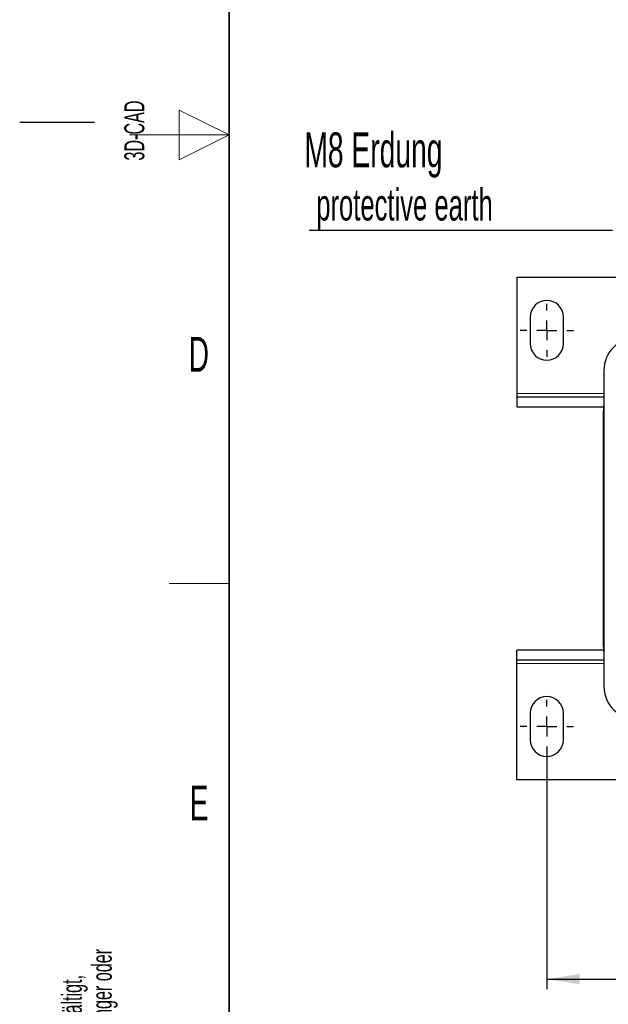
# Model space of a CAD drawing. Header units: millimetres. Extents: x 5 to 418, y 2 to 292.
# Tile 2 of 51: x 5 to 64, y 60 to 159. Entities that reach past the tile are written whole.
import ezdxf

# ---------------------------------------------------------------- set-up
doc = ezdxf.new("R2010")
doc.units = ezdxf.units.MM
doc.layers.add('SLD-0', color=7, linetype='Continuous')
doc.styles.add('SLDTEXTSTYLE0', font='TXT', dxfattribs={"width": 0.605})
doc.dimstyles.new('SLDDIMSTYLE0', dxfattribs={"dimtxt": 3.5, "dimasz": 3.302, "dimexe": 0, "dimexo": 0.0625, "dimgap": 0.875, "dimtad": 1, "dimlfac": 3, "dimrnd": 1e-09, "dimzin": 12, "dimdsep": 46, "dimtxsty": 'SLDTEXTSTYLE0', "dimsah": 1, "dimcen": 0.09, "dimadec": 0, "dimazin": 3, "dimtfac": 1, "dimtofl": 0, "dimtmove": 0, "dimatfit": 3, "dimfxl": 1, "dimfrac": 2, "dimtolj": 1, "dimtzin": 12, "dimarcsym": 0})

# ---------------------------------------------------------------- blocks, each defined once
blk = doc.blocks.new('_D_6')
at = {"layer": 'SLD-0', "color": 7}
for p, q in [((57.857, 85.252), (57.857, 61.585)), ((148.857, 85.252), (148.857, 61.585)), ((57.857, 62.585), (148.857, 62.585))]:
    blk.add_line(p, q, dxfattribs=at)
for points in [[(57.857, 62.585), (61.159, 62.077), (61.159, 63.093)], [(148.857, 62.585), (145.555, 63.093), (145.555, 62.077)]]:
    blk.add_solid(points, dxfattribs=at)
at = {"layer": 'SLD-0', "color": 7, "insert": (99.347, 67.097), "char_height": 3.5, "attachment_point": 1, "style": 'SLDTEXTSTYLE0'}
blk.add_mtext('273', dxfattribs=at)
blk = doc.blocks.new('SW_NOTE_0_2')
at = {"layer": 'SLD-0', "color": 0}
blk.add_line((-30.44, 0), (0, 0), dxfattribs=at)
at = {"layer": 'SLD-0', "color": 0, "attachment_point": 1, "style": 'SLDTEXTSTYLE0'}
for s, insert, char_height in [('M8 Erdung', (-30.914, 9.799), 3.5), ('protective earth', (-29.723, 4.134), 3.175)]:
    blk.add_mtext(s, dxfattribs=dict(at, insert=insert, char_height=char_height))
blk = doc.blocks.new('SW_CENTERMARKSYMBOL_0')
at = {"layer": 'SLD-0', "color": 0}
for p, q in [((0, 2), (0, 2.667)), ((0, 0), (0, 1)), ((-2, 0), (-2.667, 0)), ((0, 0), (-1, 0)), ((0, 0), (0, -1)), ((0, 0), (1, 0)), ((2, 0), (2.667, 0)), ((0, -2), (0, -2.667))]:
    blk.add_line(p, q, dxfattribs=at)
blk = doc.blocks.new('SW_CENTERMARKSYMBOL_5')
at = {"layer": 'SLD-0', "color": 0}
for p, q in [((0, 2), (0, 2.667)), ((0, 0), (0, 1)), ((-2, 0), (-2.667, 0)), ((0, 0), (-1, 0)), ((0, 0), (0, -1)), ((0, 0), (1, 0)), ((2, 0), (2.667, 0)), ((0, -2), (0, -2.667))]:
    blk.add_line(p, q, dxfattribs=at)

msp = doc.modelspace()

# ---------------------------------------------------------------- linework, layer by layer
at = {"color": 7, "linetype": 'Continuous', "lineweight": 25}
for p, q in [((54.8572, 132.9852), (70.0239, 132.9852)), ((54.8572, 132.9852), (54.8572, 121.3185)), ((56.1905, 128.9852), (56.1905, 126.3185)), ((59.5239, 126.3185), (59.5239, 128.9852)), ((63.5905, 123.6185), (63.5905, 91.9518)), ((54.8572, 121.3185), (54.8572, 120.9852)), ((54.8572, 120.9852), (54.8572, 119.9852)), ((54.8572, 120.9852), (63.5905, 120.9852)), ((54.8572, 119.9852), (63.5472, 119.9852)), ((63.5239, 119.3852), (63.5239, 96.1852)), ((54.8572, 94.5852), (54.8572, 95.5852)), ((63.5472, 95.5852), (54.8572, 95.5852)), ((63.5905, 94.5852), (54.8572, 94.5852)), ((54.8572, 94.2518), (54.8572, 94.5852)), ((54.8572, 82.5852), (54.8572, 94.2518)), ((56.1905, 89.2518), (56.1905, 86.5852)), ((59.5239, 86.5852), (59.5239, 89.2518)), ((151.8572, 82.5852), (54.8572, 82.5852))]:
    msp.add_line(p, q, dxfattribs=at)
at = {"color": 7, "linetype": 'Continuous', "lineweight": 18}
for p, q in [((54.8572, 121.3185), (63.5905, 121.3185)), ((63.5905, 94.2518), (54.8572, 94.2518))]:
    msp.add_line(p, q, dxfattribs=at)
at = {"color": 7, "linetype": 'Continuous', "lineweight": 25, "flags": 128}
for points in [[(63.5905, 120.3984), (63.59, 120.3946), (63.5239, 119.3852)], [(63.5239, 96.1852), (63.59, 95.1758), (63.5905, 95.1719)]]:
    msp.add_lwpolyline(points, dxfattribs=at)
at = {"color": 7, "linetype": 'Continuous', "lineweight": 25}
for centre, radius, start, end in [((57.8572, 128.9852), 1.6667, 0, 180), ((66.9239, 123.6185), 3.3333, 90, 180), ((57.8572, 126.3185), 1.6667, 180, 0), ((66.9239, 91.9518), 3.3333, 180, 270), ((57.8572, 89.2518), 1.6667, 0, 180), ((57.8572, 86.5852), 1.6667, 180, 0)]:
    msp.add_arc(centre, radius, start, end, dxfattribs=at)
at = {"layer": 'SLD-0', "lineweight": 35}
msp.add_line((26, 282.5), (26, 12), dxfattribs=at)
at = {"layer": 'SLD-0', "color": 7, "linetype": 'Continuous', "lineweight": 18}
for p, q in [((26, 147.25), (21, 149.75)), ((21, 149.75), (21, 144.75)), ((16, 147.25), (26, 147.25)), ((21, 144.75), (26, 147.25))]:
    msp.add_line(p, q, dxfattribs=at)
at = {"layer": 'SLD-0'}
msp.add_line((12.5, 148.5), (5, 148.5), dxfattribs=at)
at = {"layer": 'SLD-0', "lineweight": 18}
msp.add_line((20, 102.25), (26, 102.25), dxfattribs=at)

# ---------------------------------------------------------------- block references
at = {"layer": 'SLD-0'}
for name, p in [('SW_NOTE_0_2', (64.4596, 137.7103)), ('SW_CENTERMARKSYMBOL_5', (57.8572, 127.6518)), ('SW_CENTERMARKSYMBOL_0', (57.8572, 87.9185))]:
    msp.add_blockref(name, p, dxfattribs=at)

# ---------------------------------------------------------------- texts
at = {"layer": 'SLD-0', "char_height": 2, "attachment_point": 1, "rotation": 90, "style": 'SLDTEXTSTYLE0'}
for s, insert in [('3D-CAD', (15.4939, 144.6806)), ('noch Dritten zugänglich gemacht werden, und sie darf durch den Empfänger oder', (12.2299, 7.2381)), ('Ohne unsere vorherige Zustimmung darf diese Zeichnung weder vervielfältigt,', (9.2299, 7.2381)), ('Dritte auch nicht in anderer Weise missbräuchlich verwendet werden.', (15.2299, 7.2381))]:
    msp.add_mtext(s, dxfattribs=dict(at, insert=insert))
at = {"layer": 'SLD-0', "char_height": 3.5, "attachment_point": 2, "style": 'SLDTEXTSTYLE0'}
for s, insert in [('D', (22.9597, 127.0011)), ('E', (22.9816, 82.0011))]:
    msp.add_mtext(s, dxfattribs=dict(at, insert=insert))

# ---------------------------------------------------------------- dimensions: what is measured, and where the dimension line sits
at = {"layer": 'SLD-0', "color": 7}
dim = msp.add_linear_dim(base=(148.8572, 62.5852), p1=(57.8572, 85.2518), p2=(148.8572, 85.2518), dimstyle='SLDDIMSTYLE0', dxfattribs=at)
dim.commit()
dim.dimension.update_dxf_attribs({"geometry": '_D_6', "text_midpoint": (103.3572, 62.5852), "dimtype": 160})

doc.saveas('drawing.dxf')
